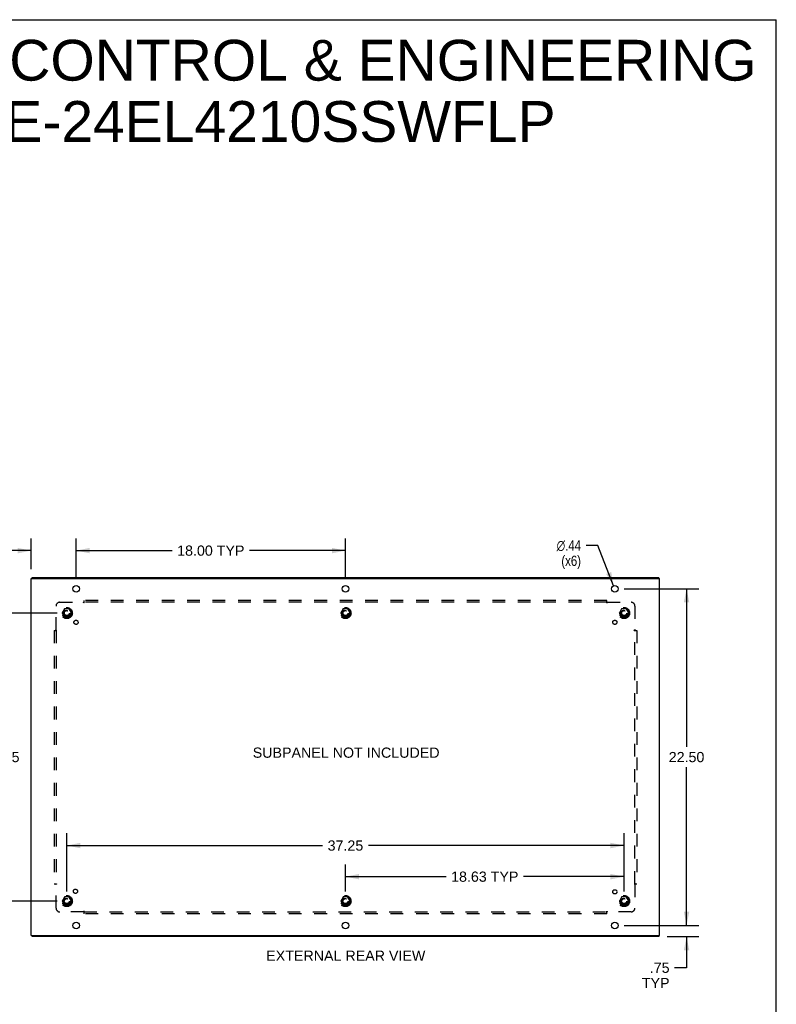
# Model space of a CAD drawing. Header units: inches. Extents: x 0 to 155, y 0 to 100.
# Tile 19 of 19: x 104 to 155, y 34 to 100. Entities that reach past the tile are written whole.
import ezdxf

# ---------------------------------------------------------------- set-up
doc = ezdxf.new("R2010")
doc.units = ezdxf.units.IN
doc.header["$LTSCALE"] = 8.5
doc.header["$MEASUREMENT"] = 0
doc.linetypes.add('HIDDEN', pattern=[0.2, 0.1, -0.1])
doc.layers.get('0').update_dxf_attribs({"linetype": 'CONTINUOUS'})
for name, color, linetype in [('DEFAULT_2', 8, 'HIDDEN'), ('DIMENSIONS', 7, 'CONTINUOUS'), ('SUBPANEL', 7, 'CONTINUOUS')]:
    doc.layers.add(name, color=color, linetype=linetype)
doc.styles.get("Standard").update_dxf_attribs({"font": 'arial.ttf'})
doc.styles.add('TEXTSTYLE_1', font='gdt', dxfattribs={"width": 0.8})
doc.dimstyles.new('DIMSTYLE_1', dxfattribs={"dimtxt": 0.681818, "dimasz": 0.909091, "dimexe": 0.09, "dimexo": 0.07, "dimgap": 0.0375, "dimtad": 0, "dimtih": 1, "dimtoh": 1, "dimzin": 4, "dimdsep": 46, "dimtxsty": 'Standard', "dimblk": '_FILLED', "dimblk1": '_FILLED', "dimblk2": '_FILLED', "dimcen": 0.09, "dimadec": 3, "dimazin": 1, "dimtfac": 1, "dimtdec": 3, "dimtofl": 0, "dimtmove": 0, "dimatfit": 3, "dimldrblk": '_FILLED', "dimfxl": 0, "dimtolj": 1, "dimtzin": 4, "dimarcsym": 0})
doc.dimstyles.new('DIMSTYLE_2', dxfattribs={"dimtxt": 0.681818, "dimasz": 0.909091, "dimexe": 0.09, "dimexo": 0.07, "dimgap": 0.09, "dimtad": 0, "dimtih": 1, "dimtoh": 1, "dimzin": 4, "dimdsep": 46, "dimtxsty": 'Standard', "dimblk": '_FILLED', "dimblk1": '_FILLED', "dimblk2": '_FILLED', "dimcen": 0.09, "dimadec": 3, "dimazin": 1, "dimtfac": 1, "dimtdec": 3, "dimtofl": 0, "dimtmove": 0, "dimatfit": 1, "dimldrblk": '_FILLED', "dimfxl": 0, "dimtolj": 1, "dimtzin": 4, "dimarcsym": 0})

# ---------------------------------------------------------------- blocks, each defined once
blk = doc.blocks.new('_FILLED')
at = {"color": 0, "linetype": 'ByBlock'}
blk.add_solid([(0, 0), (-1, 0.2), (-1, -0.2)], dxfattribs=at)
blk = doc.blocks.new('*D1')
at = {"layer": 'DIMENSIONS', "color": 2, "linetype": 'Continuous'}
for p, q in [((148.547, 39.471), (148.547, 41.289)), ((144.383, 39.471), (149.365, 39.471)), ((147.24, 38.721), (149.365, 38.721)), ((148.547, 38.721), (148.547, 36.64)), ((148.547, 36.64), (147.751, 36.64))]:
    blk.add_line(p, q, dxfattribs=at)
at = {"layer": 'DIMENSIONS', "color": 2, "linetype": 'Continuous', "xscale": 0.9090909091, "yscale": 0.9090909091, "zscale": 0.9090909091}
for p, rotation in [((148.547, 39.471), 270), ((148.547, 38.721), 90)]:
    blk.add_blockref('_FILLED', p, dxfattribs=dict(at, rotation=rotation))
at = {"layer": 'DIMENSIONS', "color": 2, "linetype": 'Continuous', "insert": (147.41, 36.981), "char_height": 0.6818, "width": 1.84775, "attachment_point": 3, "line_spacing_factor": 0.9}
blk.add_mtext('.75\\PTYP', dxfattribs=at)
blk = doc.blocks.new('*D2')
at = {"layer": 'DIMENSIONS', "color": 2, "linetype": 'Continuous'}
for p, q in [((104.747, 63.282), (104.747, 65.336)), ((107.747, 62.607), (107.747, 65.336)), ((104.747, 64.518), (102.919, 64.518)), ((107.747, 64.518), (109.565, 64.518))]:
    blk.add_line(p, q, dxfattribs=at)
at = {"layer": 'DIMENSIONS', "color": 2, "linetype": 'Continuous', "xscale": 0.9090909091, "yscale": 0.9090909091, "zscale": 0.9090909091}
blk.add_blockref('_FILLED', (104.747, 64.518), dxfattribs=at)
at = {"layer": 'DIMENSIONS', "color": 2, "linetype": 'Continuous', "xscale": 0.9090909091, "yscale": 0.9090909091, "zscale": 0.9090909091, "rotation": 180}
blk.add_blockref('_FILLED', (107.747, 64.518), dxfattribs=at)
at = {"layer": 'DIMENSIONS', "color": 2, "linetype": 'Continuous', "insert": (102.578, 64.859), "char_height": 0.6818, "width": 1.85282, "attachment_point": 3, "line_spacing_factor": 0.9}
blk.add_mtext('3.00\\PTYP', dxfattribs=at)
blk = doc.blocks.new('*D3')
at = {"layer": 'DIMENSIONS', "color": 2, "linetype": 'Continuous'}
for p, q in [((142.626, 64.861), (141.831, 64.861)), ((143.668, 62.175), (142.626, 64.861))]:
    blk.add_line(p, q, dxfattribs=at)
at = {"layer": 'DIMENSIONS', "color": 2, "linetype": 'Continuous', "xscale": 0.9090909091, "yscale": 0.9090909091, "zscale": 0.9090909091, "rotation": 291.1890275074}
blk.add_blockref('_FILLED', (143.668, 62.175), dxfattribs=at)
at = {"layer": 'DIMENSIONS', "color": 2, "linetype": 'Continuous', "insert": (141.49, 65.202), "char_height": 0.68182, "width": 2.23217, "attachment_point": 3, "line_spacing_factor": 0.9, "style": 'TEXTSTYLE_1'}
blk.add_mtext('{\\fgdt;n}\\fArial;.44\\P(x6)', dxfattribs=at)
blk = doc.blocks.new('*D4')
at = {"layer": 'DIMENSIONS', "color": 2, "linetype": 'Continuous'}
for p, q in [((106.485, 60.346), (101.954, 60.346)), ((102.772, 60.346), (102.772, 51.403)), ((102.772, 41.096), (102.772, 50.039)), ((106.485, 41.096), (101.954, 41.096))]:
    blk.add_line(p, q, dxfattribs=at)
at = {"layer": 'DIMENSIONS', "color": 2, "linetype": 'Continuous', "xscale": 0.9090909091, "yscale": 0.9090909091, "zscale": 0.9090909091}
for p, rotation in [((102.772, 60.346), 90), ((102.772, 41.096), 270)]:
    blk.add_blockref('_FILLED', p, dxfattribs=dict(at, rotation=rotation))
at = {"layer": 'DIMENSIONS', "color": 2, "linetype": 'Continuous', "insert": (102.772, 51.062), "char_height": 0.6818, "width": 2.38256, "attachment_point": 2, "line_spacing_factor": 0.9}
blk.add_mtext('19.25', dxfattribs=at)
blk = doc.blocks.new('*D5')
at = {"layer": 'DIMENSIONS', "color": 2, "linetype": 'Continuous'}
for p, q in [((107.122, 41.732), (107.122, 45.626)), ((144.372, 41.732), (144.372, 45.626)), ((107.122, 44.808), (124.215, 44.808)), ((144.372, 44.808), (127.279, 44.808))]:
    blk.add_line(p, q, dxfattribs=at)
at = {"layer": 'DIMENSIONS', "color": 2, "linetype": 'Continuous', "xscale": 0.9090909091, "yscale": 0.9090909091, "zscale": 0.9090909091, "rotation": 180}
blk.add_blockref('_FILLED', (107.122, 44.808), dxfattribs=at)
at = {"layer": 'DIMENSIONS', "color": 2, "linetype": 'Continuous', "xscale": 0.9090909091, "yscale": 0.9090909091, "zscale": 0.9090909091}
blk.add_blockref('_FILLED', (144.372, 44.808), dxfattribs=at)
at = {"layer": 'DIMENSIONS', "color": 2, "linetype": 'Continuous', "insert": (125.747, 45.149), "char_height": 0.6818, "width": 2.38256, "attachment_point": 2, "line_spacing_factor": 0.9}
blk.add_mtext('37.25', dxfattribs=at)
blk = doc.blocks.new('*D6')
at = {"layer": 'DIMENSIONS', "color": 2, "linetype": 'Continuous'}
for p, q in [((125.747, 41.732), (125.747, 43.546)), ((144.372, 41.732), (144.372, 43.546)), ((125.747, 42.728), (132.471, 42.728)), ((144.372, 42.728), (137.647, 42.728))]:
    blk.add_line(p, q, dxfattribs=at)
at = {"layer": 'DIMENSIONS', "color": 2, "linetype": 'Continuous', "xscale": 0.9090909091, "yscale": 0.9090909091, "zscale": 0.9090909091, "rotation": 180}
blk.add_blockref('_FILLED', (125.747, 42.728), dxfattribs=at)
at = {"layer": 'DIMENSIONS', "color": 2, "linetype": 'Continuous', "xscale": 0.9090909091, "yscale": 0.9090909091, "zscale": 0.9090909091}
blk.add_blockref('_FILLED', (144.372, 42.728), dxfattribs=at)
at = {"layer": 'DIMENSIONS', "color": 2, "linetype": 'Continuous', "insert": (135.059, 43.069), "char_height": 0.6818, "width": 4.49392, "attachment_point": 2, "line_spacing_factor": 0.9}
blk.add_mtext('18.63 TYP', dxfattribs=at)
blk = doc.blocks.new('*D13')
at = {"layer": 'DIMENSIONS', "color": 2, "linetype": 'Continuous'}
for p, q in [((107.747, 62.607), (107.747, 65.336)), ((125.747, 62.607), (125.747, 65.336)), ((107.747, 64.518), (114.159, 64.518)), ((125.747, 64.518), (119.335, 64.518))]:
    blk.add_line(p, q, dxfattribs=at)
at = {"layer": 'DIMENSIONS', "color": 2, "linetype": 'Continuous', "xscale": 0.9090909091, "yscale": 0.9090909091, "zscale": 0.9090909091, "rotation": 180}
blk.add_blockref('_FILLED', (107.747, 64.518), dxfattribs=at)
at = {"layer": 'DIMENSIONS', "color": 2, "linetype": 'Continuous', "xscale": 0.9090909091, "yscale": 0.9090909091, "zscale": 0.9090909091}
blk.add_blockref('_FILLED', (125.747, 64.518), dxfattribs=at)
at = {"layer": 'DIMENSIONS', "color": 2, "linetype": 'Continuous', "insert": (116.747, 64.859), "char_height": 0.6818, "width": 4.49392, "attachment_point": 2, "line_spacing_factor": 0.9}
blk.add_mtext('18.00 TYP', dxfattribs=at)
blk = doc.blocks.new('*D14')
at = {"layer": 'DIMENSIONS', "color": 2, "linetype": 'Continuous'}
for p, q in [((144.383, 61.971), (149.365, 61.971)), ((148.547, 61.971), (148.547, 51.403)), ((148.547, 39.471), (148.547, 50.039)), ((144.383, 39.471), (149.365, 39.471))]:
    blk.add_line(p, q, dxfattribs=at)
at = {"layer": 'DIMENSIONS', "color": 2, "linetype": 'Continuous', "xscale": 0.9090909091, "yscale": 0.9090909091, "zscale": 0.9090909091}
for p, rotation in [((148.547, 61.971), 90), ((148.547, 39.471), 270)]:
    blk.add_blockref('_FILLED', p, dxfattribs=dict(at, rotation=rotation))
at = {"layer": 'DIMENSIONS', "color": 2, "linetype": 'Continuous', "insert": (148.547, 51.062), "char_height": 0.6818, "width": 2.38256, "attachment_point": 2, "line_spacing_factor": 0.9}
blk.add_mtext('22.50', dxfattribs=at)

msp = doc.modelspace()

# ---------------------------------------------------------------- linework, layer by layer
at = {"color": 7, "linetype": 'Continuous'}
for p, q in [((0, 100), (154.545, 100)), ((154.545, 0), (154.545, 100)), ((104.81, 62.646), (104.81, 62.721)), ((146.684, 62.646), (146.684, 62.721)), ((104.81, 38.796), (104.81, 38.721)), ((146.684, 38.796), (146.684, 38.721))]:
    msp.add_line(p, q, dxfattribs=at)
at = {"color": 3, "linetype": 'Continuous'}
for p, q in [((104.747, 38.796), (104.747, 62.646)), ((104.747, 62.646), (146.747, 62.646)), ((104.81, 62.721), (146.684, 62.721)), ((146.747, 38.796), (146.747, 62.646)), ((104.747, 38.796), (146.747, 38.796)), ((146.684, 38.721), (104.81, 38.721))]:
    msp.add_line(p, q, dxfattribs=at)
for centre in [(107.747, 61.971), (125.747, 61.971), (143.747, 61.971), (107.747, 39.471), (125.747, 39.471), (143.747, 39.471)]:
    msp.add_circle(centre, 0.219, dxfattribs=at)
at = {"layer": 'DEFAULT_2', "color": 8, "linetype": 'HIDDEN'}
for p, q in [((106.959, 60.618), (106.804, 60.351)), ((107.276, 60.623), (106.967, 60.623)), ((107.439, 60.351), (107.285, 60.618)), ((125.584, 60.618), (125.429, 60.351)), ((125.901, 60.623), (125.592, 60.623)), ((126.064, 60.351), (125.91, 60.618)), ((144.209, 60.618), (144.054, 60.351)), ((144.526, 60.623), (144.217, 60.623)), ((144.689, 60.351), (144.535, 60.618)), ((106.804, 60.341), (106.959, 60.073)), ((107.276, 60.068), (106.967, 60.068)), ((107.285, 60.073), (107.439, 60.341)), ((125.429, 60.341), (125.584, 60.073)), ((125.901, 60.068), (125.592, 60.068)), ((125.91, 60.073), (126.064, 60.341)), ((144.054, 60.341), (144.209, 60.073)), ((144.526, 60.068), (144.217, 60.068)), ((144.535, 60.073), (144.689, 60.341)), ((106.959, 41.368), (106.804, 41.101)), ((106.804, 41.091), (106.959, 40.823)), ((107.276, 41.373), (106.967, 41.373)), ((107.276, 40.818), (106.967, 40.818)), ((107.439, 41.101), (107.285, 41.368)), ((107.285, 40.823), (107.439, 41.091)), ((125.584, 41.368), (125.429, 41.101)), ((125.429, 41.091), (125.584, 40.823)), ((125.901, 41.373), (125.592, 41.373)), ((125.901, 40.818), (125.592, 40.818)), ((126.064, 41.101), (125.91, 41.368)), ((125.91, 40.823), (126.064, 41.091)), ((144.209, 41.368), (144.054, 41.101)), ((144.054, 41.091), (144.209, 40.823)), ((144.526, 41.373), (144.217, 41.373)), ((144.526, 40.818), (144.217, 40.818)), ((144.689, 41.101), (144.535, 41.368)), ((144.535, 40.823), (144.689, 41.091))]:
    msp.add_line(p, q, dxfattribs=at)
for centre, radius in [((107.122, 60.346), 0.372), ((107.122, 60.346), 0.356), ((107.122, 60.346), 0.312), ((107.122, 60.346), 0.204), ((125.747, 60.346), 0.372), ((125.747, 60.346), 0.356), ((125.747, 60.346), 0.312), ((125.747, 60.346), 0.204), ((144.372, 60.346), 0.372), ((144.372, 60.346), 0.356), ((144.372, 60.346), 0.312), ((144.372, 60.346), 0.204), ((107.122, 60.346), 0.188), ((107.122, 60.346), 0.183), ((107.122, 60.346), 0.165), ((125.747, 60.346), 0.188), ((125.747, 60.346), 0.183), ((125.747, 60.346), 0.165), ((144.372, 60.346), 0.188), ((144.372, 60.346), 0.183), ((144.372, 60.346), 0.165), ((107.122, 41.096), 0.372), ((125.747, 41.096), 0.372), ((144.372, 41.096), 0.372), ((107.122, 41.096), 0.356), ((107.122, 41.096), 0.312), ((107.122, 41.096), 0.204), ((107.122, 41.096), 0.188), ((107.122, 41.096), 0.183), ((107.122, 41.096), 0.165), ((125.747, 41.096), 0.356), ((125.747, 41.096), 0.312), ((125.747, 41.096), 0.204), ((125.747, 41.096), 0.188), ((125.747, 41.096), 0.183), ((125.747, 41.096), 0.165), ((144.372, 41.096), 0.356), ((144.372, 41.096), 0.312), ((144.372, 41.096), 0.204), ((144.372, 41.096), 0.188), ((144.372, 41.096), 0.183), ((144.372, 41.096), 0.165)]:
    msp.add_circle(centre, radius, dxfattribs=at)
for centre, start, end in [((106.967, 60.613), 90.01235, 149.98915), ((107.276, 60.613), 30.01204, 89.98872), ((125.592, 60.613), 90.01235, 149.98915), ((125.901, 60.613), 30.01204, 89.98872), ((144.217, 60.613), 90.01235, 149.98915), ((144.526, 60.613), 30.01204, 89.98872), ((106.813, 60.346), 150.01268, 209.98829), ((106.967, 60.078), 210.01204, 269.98872), ((107.276, 60.078), 270.01235, 329.98915), ((107.431, 60.346), 330.01268, 29.98829), ((125.438, 60.346), 150.01268, 209.98829), ((125.592, 60.078), 210.01204, 269.98872), ((125.901, 60.078), 270.01235, 329.98915), ((126.056, 60.346), 330.01268, 29.98829), ((144.063, 60.346), 150.01268, 209.98829), ((144.217, 60.078), 210.01204, 269.98872), ((144.526, 60.078), 270.01235, 329.98915), ((144.681, 60.346), 330.01268, 29.98829), ((106.813, 41.096), 150.01268, 209.98829), ((106.967, 41.363), 90.01235, 149.98915), ((106.967, 40.828), 210.01204, 269.98872), ((107.276, 41.363), 30.01204, 89.98872), ((107.276, 40.828), 270.01235, 329.98915), ((107.431, 41.096), 330.01268, 29.98829), ((125.438, 41.096), 150.01268, 209.98829), ((125.592, 41.363), 90.01235, 149.98915), ((125.592, 40.828), 210.01204, 269.98872), ((125.901, 41.363), 30.01204, 89.98872), ((125.901, 40.828), 270.01235, 329.98915), ((126.056, 41.096), 330.01268, 29.98829), ((144.063, 41.096), 150.01268, 209.98829), ((144.217, 41.363), 90.01235, 149.98915), ((144.217, 40.828), 210.01204, 269.98872), ((144.526, 41.363), 30.01204, 89.98872), ((144.526, 40.828), 270.01235, 329.98915), ((144.681, 41.096), 330.01268, 29.98829)]:
    msp.add_arc(centre, 0.01, start, end, dxfattribs=at)
at = {"layer": 'SUBPANEL', "color": 8, "linetype": 'HIDDEN'}
for p, q in [((106.403, 59.225), (106.403, 60.814)), ((106.653, 61.064), (108.243, 61.064)), ((108.256, 61.045), (108.252, 61.051)), ((108.257, 61.079), (108.253, 61.075)), ((108.261, 61.083), (108.257, 61.079)), ((108.278, 61.024), (108.278, 61.189)), ((143.216, 61.189), (108.278, 61.189)), ((143.216, 61.064), (108.278, 61.064)), ((143.216, 61.024), (143.216, 61.189)), ((143.251, 61.064), (144.841, 61.064)), ((145.091, 60.814), (145.091, 59.225)), ((106.278, 59.189), (106.278, 42.252)), ((106.278, 59.189), (106.444, 59.189)), ((106.403, 59.189), (106.403, 42.252)), ((145.05, 59.189), (145.216, 59.189)), ((145.091, 42.252), (145.091, 59.189)), ((145.105, 59.211), (145.102, 59.214)), ((145.109, 59.206), (145.105, 59.211)), ((145.216, 59.189), (145.216, 42.252)), ((106.278, 42.252), (106.444, 42.252)), ((106.384, 42.235), (106.389, 42.23)), ((106.389, 42.23), (106.392, 42.227)), ((106.403, 40.627), (106.403, 42.217)), ((106.423, 42.23), (106.416, 42.226)), ((145.05, 42.252), (145.216, 42.252)), ((145.091, 42.217), (145.091, 40.627)), ((108.243, 40.377), (106.653, 40.377)), ((108.278, 40.252), (108.278, 40.418)), ((108.278, 40.377), (143.216, 40.377)), ((143.216, 40.252), (108.278, 40.252)), ((143.216, 40.252), (143.216, 40.418)), ((143.233, 40.358), (143.237, 40.363)), ((143.237, 40.363), (143.24, 40.366)), ((144.841, 40.377), (143.251, 40.377))]:
    msp.add_line(p, q, dxfattribs=at)
for points in [[(108.253, 61.075), (108.252, 61.074), (108.25, 61.072), (108.248, 61.07), (108.247, 61.069), (108.245, 61.067), (108.244, 61.066), (108.243, 61.064)], [(108.252, 61.051), (108.251, 61.053), (108.249, 61.056), (108.248, 61.058), (108.247, 61.06), (108.245, 61.061), (108.244, 61.063), (108.243, 61.064)], [(108.278, 61.024), (108.276, 61.024), (108.275, 61.025), (108.273, 61.026), (108.272, 61.026), (108.27, 61.027), (108.269, 61.028), (108.268, 61.03), (108.266, 61.031), (108.265, 61.032), (108.263, 61.034), (108.262, 61.035), (108.261, 61.037), (108.26, 61.039), (108.258, 61.041), (108.257, 61.043), (108.256, 61.045)], [(108.278, 61.103), (108.277, 61.101), (108.275, 61.099), (108.274, 61.097), (108.272, 61.095), (108.271, 61.094), (108.27, 61.092), (108.268, 61.09), (108.267, 61.089), (108.265, 61.087), (108.264, 61.086), (108.262, 61.085), (108.261, 61.083)], [(143.216, 61.103), (143.217, 61.101), (143.218, 61.099), (143.22, 61.097), (143.221, 61.095), (143.223, 61.094), (143.224, 61.092), (143.225, 61.09), (143.227, 61.089), (143.228, 61.087), (143.23, 61.086), (143.231, 61.085), (143.233, 61.083), (143.235, 61.08)], [(143.216, 61.024), (143.217, 61.024), (143.219, 61.025), (143.22, 61.026), (143.222, 61.026), (143.223, 61.027), (143.224, 61.028), (143.226, 61.03), (143.227, 61.031), (143.229, 61.032), (143.23, 61.034), (143.231, 61.035), (143.233, 61.037), (143.234, 61.039), (143.235, 61.041), (143.236, 61.043), (143.238, 61.045), (143.242, 61.051)], [(143.235, 61.08), (143.239, 61.077), (143.24, 61.075), (143.242, 61.074), (143.244, 61.072), (143.245, 61.07), (143.247, 61.069), (143.248, 61.067), (143.25, 61.066), (143.251, 61.064)], [(143.242, 61.051), (143.243, 61.053), (143.244, 61.056), (143.246, 61.058), (143.247, 61.06), (143.248, 61.061), (143.25, 61.063), (143.251, 61.064)], [(106.387, 59.209), (106.39, 59.213), (106.392, 59.214), (106.394, 59.216), (106.395, 59.218), (106.397, 59.219), (106.399, 59.221), (106.4, 59.222), (106.402, 59.224), (106.403, 59.225)], [(106.416, 59.215), (106.414, 59.217), (106.412, 59.218), (106.41, 59.22), (106.408, 59.221), (106.406, 59.222), (106.405, 59.224), (106.403, 59.225)], [(145.076, 59.215), (145.078, 59.216), (145.08, 59.217), (145.082, 59.219), (145.084, 59.22), (145.086, 59.221), (145.088, 59.222), (145.089, 59.224), (145.091, 59.225)], [(145.102, 59.214), (145.1, 59.216), (145.098, 59.218), (145.096, 59.219), (145.095, 59.221), (145.093, 59.222), (145.092, 59.224), (145.091, 59.225)], [(106.364, 59.189), (106.366, 59.191), (106.368, 59.192), (106.37, 59.194), (106.372, 59.195), (106.374, 59.197), (106.375, 59.198), (106.377, 59.199), (106.379, 59.201), (106.38, 59.202), (106.381, 59.204), (106.383, 59.205), (106.384, 59.206), (106.387, 59.209)], [(106.444, 59.189), (106.443, 59.191), (106.443, 59.193), (106.442, 59.194), (106.441, 59.196), (106.44, 59.197), (106.439, 59.198), (106.438, 59.2), (106.437, 59.201), (106.435, 59.203), (106.434, 59.204), (106.432, 59.205), (106.431, 59.207), (106.429, 59.208), (106.427, 59.209), (106.425, 59.21), (106.423, 59.212), (106.416, 59.215)], [(145.05, 59.189), (145.05, 59.191), (145.051, 59.192), (145.052, 59.194), (145.052, 59.195), (145.053, 59.196), (145.054, 59.198), (145.055, 59.199), (145.056, 59.2), (145.057, 59.202), (145.059, 59.203), (145.06, 59.204), (145.062, 59.205), (145.063, 59.207), (145.065, 59.208), (145.067, 59.209), (145.068, 59.21), (145.07, 59.211), (145.072, 59.212), (145.076, 59.215)], [(145.129, 59.189), (145.127, 59.191), (145.125, 59.192), (145.123, 59.194), (145.122, 59.195), (145.12, 59.197), (145.118, 59.198), (145.117, 59.199), (145.115, 59.201), (145.114, 59.202), (145.112, 59.204), (145.111, 59.205), (145.109, 59.206)], [(106.364, 42.252), (106.366, 42.251), (106.368, 42.249), (106.37, 42.248), (106.372, 42.246), (106.374, 42.245), (106.375, 42.243), (106.377, 42.242), (106.379, 42.241), (106.38, 42.239), (106.381, 42.238), (106.383, 42.236), (106.384, 42.235)], [(106.392, 42.227), (106.394, 42.225), (106.395, 42.224), (106.397, 42.222), (106.399, 42.221), (106.4, 42.219), (106.402, 42.218), (106.403, 42.217)], [(106.416, 42.226), (106.414, 42.225), (106.412, 42.223), (106.41, 42.222), (106.408, 42.22), (106.406, 42.219), (106.405, 42.218), (106.403, 42.217)], [(106.444, 42.252), (106.443, 42.25), (106.443, 42.249), (106.442, 42.247), (106.441, 42.246), (106.44, 42.244), (106.439, 42.243), (106.438, 42.242), (106.437, 42.24), (106.435, 42.239), (106.434, 42.237), (106.432, 42.236), (106.431, 42.235), (106.429, 42.234), (106.427, 42.232), (106.425, 42.231), (106.423, 42.23)], [(145.05, 42.252), (145.05, 42.25), (145.051, 42.249), (145.052, 42.248), (145.052, 42.246), (145.053, 42.245), (145.054, 42.244), (145.055, 42.242), (145.056, 42.241), (145.057, 42.24), (145.059, 42.238), (145.06, 42.237), (145.062, 42.236), (145.063, 42.235), (145.065, 42.234), (145.067, 42.232), (145.068, 42.231), (145.07, 42.23), (145.072, 42.229)], [(145.072, 42.229), (145.076, 42.226), (145.078, 42.225), (145.08, 42.224), (145.082, 42.223), (145.084, 42.221), (145.086, 42.22), (145.088, 42.219), (145.089, 42.218), (145.091, 42.217)], [(145.106, 42.232), (145.103, 42.229), (145.102, 42.227), (145.1, 42.225), (145.098, 42.224), (145.096, 42.222), (145.095, 42.221), (145.093, 42.219), (145.092, 42.218), (145.091, 42.217)], [(145.129, 42.252), (145.127, 42.251), (145.125, 42.249), (145.123, 42.248), (145.122, 42.246), (145.12, 42.245), (145.118, 42.243), (145.117, 42.242), (145.115, 42.241), (145.114, 42.239), (145.112, 42.238), (145.111, 42.236), (145.109, 42.235), (145.106, 42.232)], [(108.255, 40.395), (108.253, 40.391), (108.251, 40.389), (108.25, 40.387), (108.249, 40.385), (108.248, 40.383), (108.246, 40.381), (108.245, 40.38), (108.244, 40.378), (108.243, 40.377)], [(108.258, 40.361), (108.255, 40.364), (108.253, 40.366), (108.252, 40.368), (108.25, 40.369), (108.248, 40.371), (108.247, 40.373), (108.245, 40.374), (108.244, 40.376), (108.243, 40.377)], [(108.278, 40.418), (108.277, 40.417), (108.275, 40.417), (108.274, 40.416), (108.272, 40.415), (108.271, 40.414), (108.27, 40.413), (108.268, 40.412), (108.267, 40.411), (108.266, 40.41), (108.264, 40.409), (108.263, 40.407), (108.262, 40.406), (108.261, 40.404), (108.26, 40.403), (108.259, 40.401), (108.257, 40.399), (108.256, 40.397), (108.255, 40.395)], [(108.278, 40.338), (108.277, 40.34), (108.275, 40.342), (108.274, 40.344), (108.272, 40.346), (108.271, 40.348), (108.27, 40.349), (108.268, 40.351), (108.267, 40.352), (108.265, 40.354), (108.264, 40.355), (108.262, 40.357), (108.261, 40.358), (108.258, 40.361)], [(143.216, 40.418), (143.217, 40.417), (143.219, 40.417), (143.22, 40.416), (143.221, 40.415), (143.223, 40.414), (143.224, 40.413), (143.225, 40.412), (143.227, 40.411), (143.228, 40.41), (143.229, 40.409), (143.23, 40.407), (143.232, 40.406), (143.233, 40.404), (143.234, 40.403), (143.235, 40.401), (143.236, 40.399), (143.237, 40.397), (143.239, 40.395), (143.241, 40.391)], [(143.216, 40.338), (143.217, 40.34), (143.218, 40.342), (143.22, 40.344), (143.221, 40.346), (143.223, 40.348), (143.224, 40.349), (143.225, 40.351), (143.227, 40.352), (143.228, 40.354), (143.23, 40.355), (143.231, 40.357), (143.233, 40.358)], [(143.24, 40.366), (143.242, 40.368), (143.244, 40.369), (143.245, 40.371), (143.247, 40.373), (143.248, 40.374), (143.25, 40.376), (143.251, 40.377)], [(143.241, 40.391), (143.242, 40.389), (143.244, 40.387), (143.245, 40.385), (143.246, 40.383), (143.247, 40.381), (143.249, 40.38), (143.25, 40.378), (143.251, 40.377)]]:
    msp.add_lwpolyline(points, dxfattribs=at)
for centre, radius in [((107.122, 60.346), 0.25), ((125.747, 60.346), 0.25), ((144.372, 60.346), 0.25), ((107.741, 59.727), 0.141), ((143.753, 59.727), 0.141), ((107.702, 41.751), 0.141), ((143.753, 41.714), 0.141), ((107.122, 41.096), 0.25), ((125.747, 41.096), 0.25), ((144.372, 41.096), 0.25)]:
    msp.add_circle(centre, radius, dxfattribs=at)
for centre, start, end in [((106.653, 60.814), 90, 180), ((144.841, 60.814), 0, 90), ((106.653, 40.627), 180, 270), ((144.841, 40.627), 270, 360)]:
    msp.add_arc(centre, 0.25, start, end, dxfattribs=at)

# ---------------------------------------------------------------- texts
at = {"layer": 'DIMENSIONS', "color": 2, "linetype": 'Continuous', "attachment_point": 2, "line_spacing_factor": 0.9}
for s, insert, char_height, width in [('SAGINAW CONTROL & ENGINEERING\\PSCE-24EL4210SSWFLP', (118.727, 98.654), 2.72727, 68.88138), ('SUBPANEL NOT INCLUDED', (125.794, 51.357), 0.68182, 12.46789), ('EXTERNAL REAR VIEW', (125.77, 37.785), 0.68182, 10.61507)]:
    msp.add_mtext(s, dxfattribs=dict(at, insert=insert, char_height=char_height, width=width))

# ---------------------------------------------------------------- dimensions: what is measured, and where the dimension line sits
at = {"layer": 'DIMENSIONS', "color": 2, "linetype": 'Continuous'}
for base, p1, p2, text, picture, middle in [((107.747, 64.518), (104.747, 63.212), (107.747, 62.537), '<>\\PTYP', '*D2', (101.652, 64.007)), ((125.747, 64.518), (107.747, 62.537), (125.747, 62.537), '<> TYP', '*D13', (116.747, 64.518)), ((144.371790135, 42.727616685), (125.746790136, 41.662049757), (144.371790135, 41.662049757), '<> TYP', '*D6', (135.059290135, 42.727616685))]:
    dim = msp.add_linear_dim(base=base, p1=p1, p2=p2, text=text, dimstyle='DIMSTYLE_1', dxfattribs=at)
    dim.commit()
    dim.dimension.update_dxf_attribs({"geometry": picture, "text_midpoint": middle, "dimtype": 160})
dim = msp.add_diameter_dim_2p(p1=(143.668, 62.175), p2=(143.826, 61.767), text='%%c<>\\P(x6)', dimstyle='DIMSTYLE_2', override={"dimpost": '<>'}, dxfattribs=at)
dim.commit()
dim.dimension.update_dxf_attribs({"geometry": '*D3', "text_midpoint": (140.374, 64.35), "dimtype": 163})
for base, p1, p2, picture, middle in [((148.547, 39.471), (144.313, 61.971), (144.313, 39.471), '*D14', (148.538, 50.717)), ((102.772, 41.096), (106.555, 60.346), (106.555, 41.096), '*D4', (102.804, 50.717))]:
    dim = msp.add_linear_dim(base=base, p1=p1, p2=p2, angle=270, dimstyle='DIMSTYLE_1', dxfattribs=at)
    dim.commit()
    dim.dimension.update_dxf_attribs({"geometry": picture, "text_midpoint": middle, "dimtype": 160})
dim = msp.add_linear_dim(base=(144.372, 44.808), p1=(107.122, 41.662), p2=(144.372, 41.662), dimstyle='DIMSTYLE_1', dxfattribs=at)
dim.commit()
dim.dimension.update_dxf_attribs({"geometry": '*D5', "text_midpoint": (125.748, 44.804), "dimtype": 160})
dim = msp.add_linear_dim(base=(148.547, 39.471), p1=(147.17, 38.721), p2=(144.313, 39.471), angle=90, text='<>\\PTYP', dimstyle='DIMSTYLE_1', dxfattribs=at)
dim.commit()
dim.dimension.update_dxf_attribs({"geometry": '*D1', "text_midpoint": (146.486, 36.129), "dimtype": 160})

doc.saveas('drawing.dxf')
